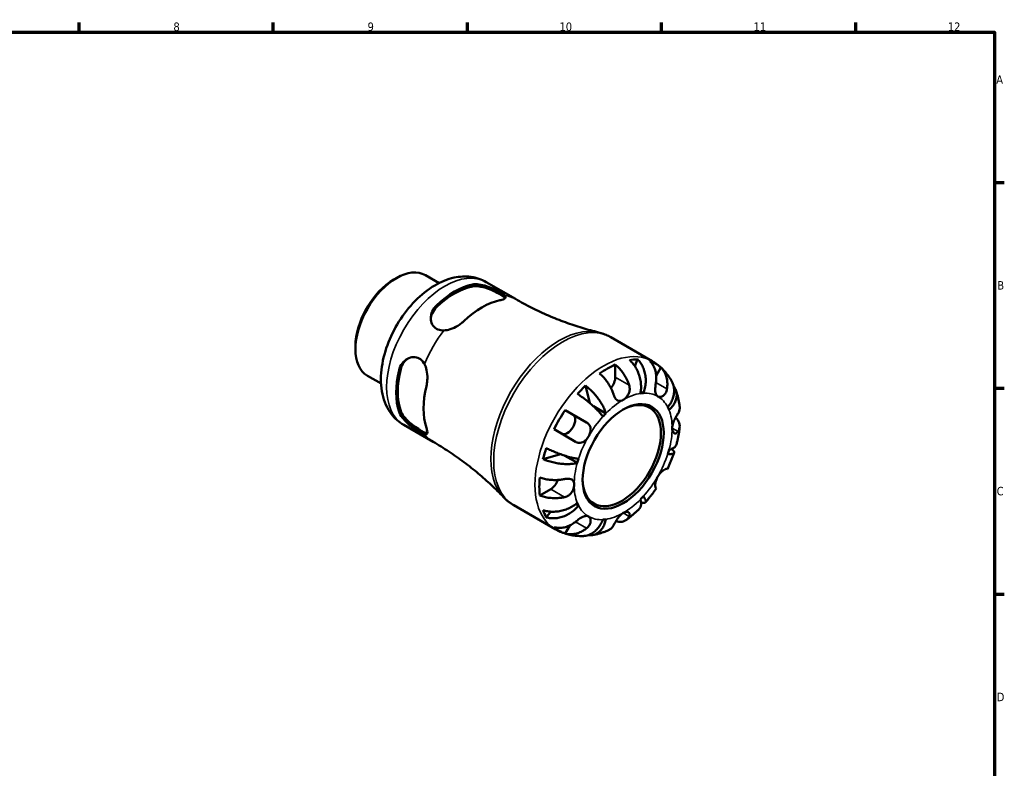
# Model space of a CAD drawing. Header units: millimetres. Extents: x 0 to 905, y 0 to 594.
# Tile 4 of 4: x 469 to 825, y 308 to 578. Entities that reach past the tile are written whole.
import ezdxf

# ---------------------------------------------------------------- set-up
doc = ezdxf.new("R2010")
doc.units = ezdxf.units.MM
for name, color, linetype, lineweight in [('Border (ANSI)', 7, 'Continuous', 70), ('Visible (ANSI)', 7, 'Continuous', 50), ('Visible Narrow (ANSI)', 7, 'Continuous', 35)]:
    doc.layers.add(name, color=color, linetype=linetype, lineweight=lineweight)
doc.styles.add('Note Text (ANSI)', font='tahoma.ttf')

# ---------------------------------------------------------------- blocks, each defined once
blk = doc.blocks.new('Borders Default Border')
at = {"layer": 'Border (ANSI)'}
for p, q in [((490.58, 574), (490.58, 577.45)), ((560.67, 574), (560.67, 577.45)), ((630.75, 574), (630.75, 577.45)), ((700.83, 574), (700.83, 577.45)), ((770.92, 574), (770.92, 577.45)), ((821, 519.75), (824.45, 519.75)), ((821, 445.5), (824.45, 445.5)), ((821, 371.25), (824.45, 371.25))]:
    blk.add_line(p, q, dxfattribs=at)
at = {"layer": 'Border (ANSI)', "flags": 128}
blk.add_lwpolyline([(20, 20), (20, 574), (821, 574), (821, 20), (20, 20)], dxfattribs=at)
at = {"layer": 'Border (ANSI)', "attachment_point": 7, "style": 'Note Text (ANSI)'}
for s, insert, char_height in [('8', (524.63, 574.33), 3.05), ('9', (594.7, 574.34), 3.05), ('10', (663.96, 574.34), 3.048), ('11', (734.04, 574.4), 3.048), ('12', (804.13, 574.4), 3.048), ('A', (821.63, 555.35), 3.05), ('B', (821.99, 481.1), 3.05), ('C', (821.8, 406.8), 3.05), ('D', (821.81, 332.6), 3.05)]:
    blk.add_mtext(s, dxfattribs=dict(at, insert=insert, char_height=char_height))

msp = doc.modelspace()

# ---------------------------------------------------------------- linework, layer by layer
at = {"layer": 'Visible (ANSI)'}
for p, q in [((604.233, 484.755), (605.122, 485.268)), ((615.599, 486.306), (620.532, 483.458)), ((637.492, 483.822), (648.099, 477.698)), ((682.477, 463.912), (697.393, 455.3)), ((590.304, 460.63), (590.304, 459.604)), ((692.122, 455.938), (691.158, 453.489)), ((684.136, 454.03), (684.136, 449.484)), ((700.591, 452.954), (698.896, 450.018)), ((594.644, 450.011), (599.577, 447.163)), ((673.327, 446.442), (674.955, 440.11)), ((694.248, 443.711), (693.311, 444.252)), ((666.024, 437.616), (673.786, 433.134)), ((680.725, 436.404), (676.212, 439.01)), ((607.742, 432.293), (618.349, 426.17)), ((669.786, 426.206), (662.024, 430.688)), ((664.329, 421.705), (658.032, 419.95)), ((670.424, 418.561), (665.91, 421.167)), ((702.786, 416.391), (702.923, 416.312)), ((660.801, 409.068), (656.865, 406.795)), ((698.923, 409.384), (698.786, 409.463)), ((647.477, 403.29), (662.393, 394.679)), ((670.857, 403.196), (669.92, 403.738)), ((660.844, 400.984), (659.206, 398.924)), ((667.719, 396.018), (666.024, 393.082))]:
    msp.add_line(p, q, dxfattribs=at)
for centre, major_axis, start_param, end_param in [((605.122, 468.159), (-10.477, -18.148), 3.1415927, 6.2831853), ((604.233, 468.672), (-9.849, -17.059), 3.9269908, 5.4977871), ((626.082, 456.057), (14.875, 25.764), 0.4710005, 1.0997958), ((626.082, 456.057), (14.475, 25.071), 0.4620012, 1.1087952), ((635.982, 450.342), (-14.895, -25.799), 3.6130355, 4.2409461), ((681.307, 424.173), (17.399, 30.136), 0.3303188, 0.4550794), ((681.307, 424.173), (17.399, 30.136), 6.1679814, 6.3983892), ((626.082, 456.057), (14.875, 25.764), 2.0417968, 2.6705921), ((626.082, 456.057), (14.475, 25.071), 2.0327975, 2.6795915), ((681.307, 424.173), (17.399, 30.136), 0.6701942, 0.9006021), ((681.307, 447.851), (-2, -3.464), 1.2290051, 2.3561945), ((635.982, 450.342), (-14.895, -25.799), 5.1838318, 5.8117425), ((681.307, 424.173), (17.399, 30.136), 1.1157169, 1.2404776), ((686.469, 421.193), (10, 17.321), 2.3735448, 7.0512331), ((686.964, 420.907), (12.5, 21.651), 0.3606936, 0.4247045), ((681.307, 424.173), (17.399, 30.136), 1.4555924, 1.6860003), ((686.964, 420.907), (12.5, 21.651), 5.8584808, 5.9224917), ((666.807, 432.544), (2, 3.464), 3.1415927, 6.2831853), ((686.964, 420.907), (-12.5, -21.651), 4.2876844, 4.3516954), ((681.307, 424.173), (17.399, 30.136), 1.9011151, 2.0258757), ((686.964, 420.907), (12.5, 21.651), 5.0730826, 5.1370935), ((686.964, 420.907), (-12.5, -21.651), 5.0730826, 5.1370935), ((681.307, 424.173), (17.399, 30.136), 2.2409906, 2.4713984), ((660.801, 412.334), (-2, -3.464), 0.7853982, 1.9125876), ((686.964, 420.907), (12.5, 21.651), 4.2876844, 4.3516954), ((686.964, 420.907), (-12.5, -21.651), 5.8584808, 5.9224917), ((681.307, 424.173), (-17.399, -30.136), 5.8281059, 5.9528666), ((686.964, 420.907), (-12.5, -21.651), 0.3606936, 0.4247045), ((681.307, 424.173), (-17.399, -30.136), 6.1679814, 6.3983892)]:
    msp.add_ellipse(centre, major_axis=major_axis, ratio=0.5773503, start_param=start_param, end_param=end_param, dxfattribs=at)
msp.add_ellipse((686.964, 420.907), major_axis=(10.35, 17.927), ratio=0.5773503, dxfattribs=at)
for points, knots in [([(637.492, 483.822), (635.82, 484.787), (633.958, 485.406), (630.018, 485.958), (627.946, 485.832), (623.504, 484.876), (621.167, 483.897), (616.425, 481.118), (614.055, 479.213), (609.707, 474.785), (607.732, 472.257), (604.352, 466.858), (602.942, 463.991), (600.788, 458.112), (600.048, 455.101), (599.388, 449.125), (599.471, 446.155), (600.688, 440.734), (601.743, 438.24), (604.577, 434.586), (606.055, 433.267), (607.742, 432.293)], [5.4977871, 5.4977871, 5.4977871, 5.4977871, 5.727118, 5.727118, 5.979299, 5.979299, 6.2906301, 6.2906301, 6.647835, 6.647835, 7.0068734, 7.0068734, 7.3616554, 7.3616554, 7.718654, 7.718654, 8.0795757, 8.0795757, 8.4079961, 8.4079961, 8.6393798, 8.6393798, 8.6393798, 8.6393798]), ([(632.588, 482.913), (633.235, 483.044), (634.048, 483.06), (635.812, 482.842), (636.765, 482.611), (638.495, 482.059), (639.394, 481.708), (641.076, 480.952), (641.86, 480.548), (643.114, 479.825), (643.645, 479.469), (644.059, 479.103), (644.116, 479.05), (644.167, 478.997)], [1.068423, 1.068423, 1.068423, 1.068423, 1.3573744, 1.3573744, 1.6463258, 1.6463258, 1.9122495, 1.9122495, 2.1781732, 2.1781732, 2.4440968, 2.4440968, 2.4912161, 2.4912161, 2.4912161, 2.4912161]), ([(632.588, 482.225), (633.237, 482.349), (634.051, 482.355), (635.819, 482.115), (636.772, 481.873), (638.5, 481.3), (639.396, 480.941), (641.076, 480.173), (641.86, 479.765), (643.114, 479.041), (643.645, 478.689), (644.166, 478.239), (644.294, 478.103), (644.383, 477.978)], [1.0692341, 1.0692341, 1.0692341, 1.0692341, 1.3598534, 1.3598534, 1.6504727, 1.6504727, 1.9166187, 1.9166187, 2.1827648, 2.1827648, 2.4489108, 2.4489108, 2.5776146, 2.5776146, 2.5776146, 2.5776146]), ([(644.167, 478.997), (644.413, 478.747), (644.534, 478.532), (644.542, 478.083), (644.338, 477.866), (643.738, 477.576), (643.488, 477.485), (642.979, 477.341), (642.744, 477.284), (642.487, 477.232)], [-0.83336119, -0.83336119, -0.83336119, -0.83336119, -0.5948797, -0.5948797, -0.275675, -0.275675, -0.11472987, -0.11472987, 0, 0, 0, 0]), ([(648.099, 477.698), (650.039, 476.578), (652.012, 475.514), (655.999, 473.513), (658.013, 472.575), (662.055, 470.831), (664.084, 470.025), (668.13, 468.549), (670.147, 467.879), (674.145, 466.673), (676.126, 466.137), (678.077, 465.666)], [5.49778714, 5.49778714, 5.49778714, 5.49778714, 5.53147182, 5.53147182, 5.56515649, 5.56515649, 5.59884116, 5.59884116, 5.63252583, 5.63252583, 5.6662105, 5.6662105, 5.6662105, 5.6662105]), ([(622.281, 466.361), (622.129, 466.355), (621.978, 466.355), (620.988, 466.387), (620.204, 466.597), (619.577, 466.959), (618.95, 467.321), (618.419, 467.87), (617.716, 469.193), (617.543, 469.962), (617.511, 471.495), (617.676, 472.371), (618.385, 474.016), (618.929, 474.784), (619.577, 475.401)], [-0.3130429, -0.3130429, -0.3130429, -0.3130429, -0.2659237, -0.2659237, 0, 0, 0, 0.2659237, 0.2659237, 0.5318473, 0.5318473, 0.8207988, 0.8207988, 1.1097502, 1.1097502, 1.1097502, 1.1097502]), ([(617.54, 470.443), (617.585, 471.109), (617.746, 471.809), (618.382, 473.308), (618.927, 474.087), (619.577, 474.713)], [0.59111963, 0.59111963, 0.59111963, 0.59111963, 0.82291138, 0.82291138, 1.11353066, 1.11353066, 1.11353066, 1.11353066]), ([(629.476, 469.721), (629.347, 469.597), (629.213, 469.476), (628.924, 469.226), (628.769, 469.098), (628.194, 468.646), (627.75, 468.339), (626.41, 467.522), (625.465, 467.075), (623.763, 466.536), (623.01, 466.388), (622.281, 466.361)], [-0.83041359, -0.83041359, -0.83041359, -0.83041359, -0.77287233, -0.77287233, -0.71019857, -0.71019857, -0.54738452, -0.54738452, -0.23937612, -0.23937612, 0, 0, 0, 0]), ([(682.477, 463.912), (682.202, 464.071), (681.923, 464.222), (681.355, 464.506), (681.067, 464.641), (680.485, 464.892), (680.19, 465.009), (679.595, 465.226), (679.294, 465.326), (678.689, 465.509), (678.384, 465.591), (678.077, 465.666)], [5.49778714, 5.49778714, 5.49778714, 5.49778714, 5.53147182, 5.53147182, 5.56515649, 5.56515649, 5.59884116, 5.59884116, 5.63252583, 5.63252583, 5.6662105, 5.6662105, 5.6662105, 5.6662105]), ([(606.077, 452.019), (606.288, 452.888), (606.68, 453.744), (607.751, 455.18), (608.427, 455.761), (609.771, 456.5), (610.523, 456.735), (612.02, 456.787), (612.761, 456.602), (614.015, 455.878), (614.589, 455.304), (615.112, 454.463), (615.187, 454.332), (615.258, 454.197)], [1.068423, 1.068423, 1.068423, 1.068423, 1.3573744, 1.3573744, 1.6463258, 1.6463258, 1.9122495, 1.9122495, 2.1781732, 2.1781732, 2.4440968, 2.4440968, 2.4912161, 2.4912161, 2.4912161, 2.4912161]), ([(606.673, 452.363), (606.89, 453.238), (607.292, 454.1), (608.273, 455.401), (608.798, 455.89), (609.353, 456.262)], [1.06923413, 1.06923413, 1.06923413, 1.06923413, 1.35985341, 1.35985341, 1.59164516, 1.59164516, 1.59164516, 1.59164516]), ([(693.203, 443.608), (693.313, 444.162), (693.39, 444.793), (693.439, 446.087), (693.411, 446.75), (693.279, 447.966), (693.163, 448.632), (692.833, 449.94), (692.618, 450.583), (692.155, 451.72), (691.865, 452.32), (691.207, 453.445), (690.839, 453.97), (690.126, 454.846), (689.718, 455.278), (689.288, 455.657)], [4.4593823, 4.4593823, 4.4593823, 4.4593823, 4.6457401, 4.6457401, 4.832098, 4.832098, 5.0177489, 5.0177489, 5.2033998, 5.2033998, 5.388581, 5.388581, 5.5737621, 5.5737621, 5.753847, 5.753847, 5.753847, 5.753847]), ([(692.122, 455.938), (692.529, 455.556), (692.901, 455.121), (693.528, 454.237), (693.839, 453.706), (694.361, 452.567), (694.573, 451.96), (694.876, 450.806), (694.996, 450.154), (695.122, 448.826), (695.129, 448.15), (695.053, 446.913), (694.962, 446.238), (694.672, 444.92), (694.471, 444.277), (694.248, 443.711)], [0.1897184, 0.1897184, 0.1897184, 0.1897184, 0.3698032, 0.3698032, 0.5549844, 0.5549844, 0.7401655, 0.7401655, 0.9258164, 0.9258164, 1.1114673, 1.1114673, 1.2978252, 1.2978252, 1.484183, 1.484183, 1.484183, 1.484183]), ([(698.786, 447.568), (698.86, 448.032), (698.907, 448.518), (698.936, 449.64), (698.891, 450.271), (698.711, 451.388), (698.562, 451.977), (698.146, 453.083), (697.881, 453.601), (697.32, 454.463), (696.977, 454.889), (696.591, 455.264)], [4.90264375, 4.90264375, 4.90264375, 4.90264375, 5.04224508, 5.04224508, 5.22854914, 5.22854914, 5.41380406, 5.41380406, 5.59905898, 5.59905898, 5.77859995, 5.77859995, 5.77859995, 5.77859995]), ([(704.517, 447.979), (704.191, 448.562), (703.836, 449.134), (703.063, 450.247), (702.645, 450.788), (701.749, 451.83), (701.269, 452.33), (700.253, 453.279), (699.716, 453.727), (698.59, 454.562), (698.002, 454.949), (697.393, 455.3)], [5.16584214, 5.16584214, 5.16584214, 5.16584214, 5.23223114, 5.23223114, 5.29862014, 5.29862014, 5.36500914, 5.36500914, 5.43139814, 5.43139814, 5.49778714, 5.49778714, 5.49778714, 5.49778714]), ([(615.258, 454.197), (615.597, 453.557), (615.844, 452.837), (616.237, 451.068), (616.323, 449.991), (616.275, 448.397), (616.228, 447.868), (616.099, 446.989), (616.03, 446.631), (615.946, 446.286)], [-0.83336138, -0.83336138, -0.83336138, -0.83336138, -0.59492166, -0.59492166, -0.27570298, -0.27570298, -0.1147421, -0.1147421, 0, 0, 0, 0]), ([(684.136, 454.03), (684.588, 453.662), (685.029, 453.246), (685.823, 452.406), (686.247, 451.904), (687.037, 450.835), (687.404, 450.268), (688.022, 449.195), (688.33, 448.589), (688.793, 447.516), (688.969, 447.052), (689.114, 446.61)], [0.18972425, 0.18972425, 0.18972425, 0.18972425, 0.36926522, 0.36926522, 0.55452014, 0.55452014, 0.73977506, 0.73977506, 0.92607912, 0.92607912, 1.06568045, 1.06568045, 1.06568045, 1.06568045]), ([(700.591, 452.954), (700.977, 452.58), (701.32, 452.154), (701.881, 451.291), (702.146, 450.774), (702.562, 449.667), (702.711, 449.079), (702.891, 447.962), (702.936, 447.331), (702.907, 446.208), (702.86, 445.722), (702.786, 445.259)], [0.18972425, 0.18972425, 0.18972425, 0.18972425, 0.36926522, 0.36926522, 0.55452014, 0.55452014, 0.73977506, 0.73977506, 0.92607912, 0.92607912, 1.06568045, 1.06568045, 1.06568045, 1.06568045]), ([(683.457, 443.344), (683.312, 443.786), (683.137, 444.25), (682.673, 445.323), (682.365, 445.929), (681.747, 447.002), (681.381, 447.569), (680.59, 448.638), (680.166, 449.14), (679.372, 449.98), (678.931, 450.396), (678.479, 450.764)], [4.90264375, 4.90264375, 4.90264375, 4.90264375, 5.04224508, 5.04224508, 5.22854914, 5.22854914, 5.41380406, 5.41380406, 5.59905898, 5.59905898, 5.77859995, 5.77859995, 5.77859995, 5.77859995]), ([(703.071, 438.617), (703.45, 439.093), (703.82, 439.638), (704.443, 440.764), (704.697, 441.345), (705.06, 442.416), (705.204, 443.005), (705.359, 444.171), (705.37, 444.748), (705.285, 445.775), (705.183, 446.319), (704.883, 447.241), (704.711, 447.63), (704.517, 447.979)], [4.4593823, 4.4593823, 4.4593823, 4.4593823, 4.6457401, 4.6457401, 4.832098, 4.832098, 5.0177489, 5.0177489, 5.2033998, 5.2033998, 5.388581, 5.388581, 5.5347596, 5.5347596, 5.5347596, 5.5347596]), ([(673.327, 446.442), (673.803, 446.09), (674.281, 445.698), (675.159, 444.918), (675.638, 444.456), (676.562, 443.484), (677.006, 442.973), (677.778, 442.015), (678.178, 441.479), (678.906, 440.4), (679.234, 439.858), (679.772, 438.876), (680.031, 438.345), (680.452, 437.323), (680.615, 436.831), (680.725, 436.404)], [0.1897184, 0.1897184, 0.1897184, 0.1897184, 0.3698032, 0.3698032, 0.5549844, 0.5549844, 0.7401655, 0.7401655, 0.9258164, 0.9258164, 1.1114673, 1.1114673, 1.2978252, 1.2978252, 1.484183, 1.484183, 1.484183, 1.484183]), ([(689.114, 446.61), (689.18, 446.41), (689.231, 446.204), (689.299, 445.799), (689.318, 445.601), (689.328, 445.153), (689.311, 444.904), (689.202, 444.219), (689.063, 443.794), (688.65, 442.951), (688.367, 442.548), (687.71, 441.834), (687.338, 441.535), (686.964, 441.319)], [-0.64798358, -0.64798358, -0.64798358, -0.64798358, -0.58129223, -0.58129223, -0.51957432, -0.51957432, -0.44316993, -0.44316993, -0.3085364, -0.3085364, -0.15881239, -0.15881239, 0, 0, 0, 0]), ([(699.464, 442.558), (699.316, 442.643), (699.185, 442.757), (698.952, 443.047), (698.854, 443.226), (698.671, 443.715), (698.606, 444.046), (698.544, 444.768), (698.543, 445.148), (698.576, 445.827), (698.599, 446.111), (698.658, 446.674), (698.693, 446.95), (698.75, 447.338), (698.767, 447.454), (698.786, 447.568)], [0, 0, 0, 0, 0.08884908, 0.08884908, 0.18379648, 0.18379648, 0.31419699, 0.31419699, 0.43784665, 0.43784665, 0.52411276, 0.52411276, 0.60765264, 0.60765264, 0.6434969, 0.6434969, 0.6434969, 0.6434969]), ([(702.786, 445.259), (702.765, 445.127), (702.739, 444.997), (702.645, 444.613), (702.562, 444.366), (702.351, 443.891), (702.221, 443.665), (701.865, 443.178), (701.624, 442.944), (701.046, 442.547), (700.708, 442.42), (700.044, 442.344), (699.729, 442.405), (699.464, 442.558)], [-0.64434498, -0.64434498, -0.64434498, -0.64434498, -0.60308586, -0.60308586, -0.52007987, -0.52007987, -0.43273909, -0.43273909, -0.31000661, -0.31000661, -0.15868997, -0.15868997, 0, 0, 0, 0]), ([(705.196, 446.158), (705.303, 446.022), (705.401, 445.884), (705.73, 445.373), (705.938, 444.94), (706.217, 444.034), (706.287, 443.562), (706.305, 442.68), (706.255, 442.19), (706.016, 441.211), (705.826, 440.722), (705.377, 439.842), (705.074, 439.369), (704.351, 438.465), (703.93, 438.033), (703.504, 437.66)], [0.3024477, 0.3024477, 0.3024477, 0.3024477, 0.3698032, 0.3698032, 0.5549844, 0.5549844, 0.7401655, 0.7401655, 0.9258164, 0.9258164, 1.1114673, 1.1114673, 1.2978252, 1.2978252, 1.484183, 1.484183, 1.484183, 1.484183]), ([(707.372, 438.763), (707.326, 439.166), (707.271, 439.569), (707.145, 440.372), (707.073, 440.772), (706.91, 441.571), (706.82, 441.969), (706.62, 442.761), (706.51, 443.156), (706.27, 443.942), (706.14, 444.333), (705.999, 444.721)], [4.83560258, 4.83560258, 4.83560258, 4.83560258, 4.87761991, 4.87761991, 4.91963724, 4.91963724, 4.96165458, 4.96165458, 5.00367191, 5.00367191, 5.04568924, 5.04568924, 5.04568924, 5.04568924]), ([(679.68, 435.3), (679.457, 435.609), (679.171, 435.97), (678.507, 436.737), (678.131, 437.143), (677.385, 437.905), (676.946, 438.332), (676.014, 439.195), (675.52, 439.631), (674.589, 440.422), (674.066, 440.849), (673.006, 441.677), (672.469, 442.078), (671.506, 442.769), (670.993, 443.123), (670.492, 443.45)], [4.4593823, 4.4593823, 4.4593823, 4.4593823, 4.6457401, 4.6457401, 4.832098, 4.832098, 5.0177489, 5.0177489, 5.2033998, 5.2033998, 5.388581, 5.388581, 5.5737621, 5.5737621, 5.753847, 5.753847, 5.753847, 5.753847]), ([(686.964, 441.319), (686.698, 441.166), (686.434, 441.056), (685.887, 440.926), (685.609, 440.919), (685.092, 441.04), (684.855, 441.161), (684.444, 441.503), (684.268, 441.706), (684.005, 442.1), (683.91, 442.266), (683.741, 442.605), (683.667, 442.775), (683.548, 443.08), (683.501, 443.211), (683.457, 443.344)], [0, 0, 0, 0, 0.11274969, 0.11274969, 0.24046199, 0.24046199, 0.3630761, 0.3630761, 0.46982648, 0.46982648, 0.53680834, 0.53680834, 0.59738122, 0.59738122, 0.64072731, 0.64072731, 0.64072731, 0.64072731]), ([(616.249, 429.248), (616.096, 429.262), (615.914, 429.305), (615.264, 429.531), (614.694, 429.815), (614.066, 430.177), (613.439, 430.539), (612.695, 431.014), (611.189, 432.085), (610.43, 432.682), (609.07, 433.892), (608.383, 434.596), (607.292, 436.007), (606.89, 436.715), (606.673, 437.339)], [-0.3948499, -0.3948499, -0.3948499, -0.3948499, -0.2661461, -0.2661461, 0, 0, 0, 0.2661461, 0.2661461, 0.5322921, 0.5322921, 0.8229114, 0.8229114, 1.1135307, 1.1135307, 1.1135307, 1.1135307]), ([(706.792, 436.404), (706.956, 436.667), (707.096, 436.949), (707.329, 437.62), (707.392, 438.011), (707.394, 438.497), (707.387, 438.629), (707.371, 438.763)], [4.90264375, 4.90264375, 4.90264375, 4.90264375, 5.04224508, 5.04224508, 5.22854914, 5.22854914, 5.29475037, 5.29475037, 5.29475037, 5.29475037]), ([(615.258, 428.925), (615.187, 428.943), (615.112, 428.966), (614.589, 429.141), (614.015, 429.423), (613.388, 429.785), (612.761, 430.147), (612.02, 430.624), (610.523, 431.703), (609.771, 432.307), (608.427, 433.528), (607.751, 434.238), (606.68, 435.658), (606.288, 436.369), (606.077, 436.995)], [-0.3130429, -0.3130429, -0.3130429, -0.3130429, -0.2659237, -0.2659237, 0, 0, 0, 0.2659237, 0.2659237, 0.5318473, 0.5318473, 0.8207988, 0.8207988, 1.1097502, 1.1097502, 1.1097502, 1.1097502]), ([(704.642, 431.113), (704.642, 431.389), (704.672, 431.681), (704.795, 432.314), (704.893, 432.654), (705.187, 433.474), (705.404, 433.948), (705.79, 434.702), (705.948, 434.989), (706.218, 435.461), (706.331, 435.651), (706.548, 436.011), (706.651, 436.178), (706.761, 436.355), (706.776, 436.379), (706.792, 436.404)], [-2.77804136, -2.77804136, -2.77804136, -2.77804136, -2.67672151, -2.67672151, -2.56558131, -2.56558131, -2.40960112, -2.40960112, -2.30519389, -2.30519389, -2.22617552, -2.22617552, -2.14450488, -2.14450488, -2.1308178, -2.1308178, -2.1308178, -2.1308178]), ([(705.895, 434.888), (706.191, 434.613), (706.442, 434.325), (706.875, 433.72), (707.076, 433.347), (707.336, 432.584), (707.395, 432.194), (707.392, 431.479), (707.329, 431.088), (707.096, 430.417), (706.956, 430.135), (706.792, 429.872)], [0.21438505, 0.21438505, 0.21438505, 0.21438505, 0.36926522, 0.36926522, 0.55452014, 0.55452014, 0.73977506, 0.73977506, 0.92607912, 0.92607912, 1.06568045, 1.06568045, 1.06568045, 1.06568045]), ([(615.946, 431.262), (615.988, 431.137), (616.027, 431.016), (616.099, 430.773), (616.132, 430.651), (616.235, 430.235), (616.28, 429.972), (616.318, 429.33), (616.232, 429.057), (615.847, 428.84), (615.6, 428.837), (615.258, 428.925)], [-0.83046113, -0.83046113, -0.83046113, -0.83046113, -0.7729146, -0.7729146, -0.71023522, -0.71023522, -0.54740803, -0.54740803, -0.23939157, -0.23939157, -0.00004772, -0.00004772, -0.00004772, -0.00004772]), ([(673.786, 433.134), (673.889, 433.075), (673.988, 433.011), (674.275, 432.804), (674.447, 432.649), (674.753, 432.295), (674.883, 432.096), (675.127, 431.578), (675.21, 431.249), (675.264, 430.465), (675.205, 430.011), (674.939, 429.065), (674.729, 428.582), (674.464, 428.124)], [-0.64434498, -0.64434498, -0.64434498, -0.64434498, -0.60308586, -0.60308586, -0.52007987, -0.52007987, -0.43273909, -0.43273909, -0.31000661, -0.31000661, -0.15868997, -0.15868997, 0, 0, 0, 0]), ([(706.792, 429.872), (706.737, 429.784), (706.678, 429.703), (706.52, 429.516), (706.415, 429.421), (706.185, 429.274), (706.06, 429.226), (705.744, 429.183), (705.555, 429.226), (705.17, 429.465), (704.986, 429.689), (704.717, 430.296), (704.642, 430.682), (704.642, 431.113)], [-0.64008532, -0.64008532, -0.64008532, -0.64008532, -0.59222185, -0.59222185, -0.51595037, -0.51595037, -0.43235608, -0.43235608, -0.30863031, -0.30863031, -0.15844955, -0.15844955, 0, 0, 0, 0]), ([(706.241, 425.304), (706.348, 425.716), (706.449, 426.128), (706.639, 426.953), (706.727, 427.366), (706.892, 428.193), (706.968, 428.607), (707.107, 429.434), (707.17, 429.848), (707.283, 430.676), (707.333, 431.09), (707.376, 431.504)], [4.3730551, 4.3730551, 4.3730551, 4.3730551, 4.41559032, 4.41559032, 4.45812554, 4.45812554, 4.50066075, 4.50066075, 4.54319597, 4.54319597, 4.58573118, 4.58573118, 4.58573118, 4.58573118]), ([(674.464, 428.124), (674.316, 427.867), (674.152, 427.621), (673.785, 427.143), (673.581, 426.916), (673.065, 426.436), (672.746, 426.211), (672.09, 425.901), (671.76, 425.813), (671.189, 425.776), (670.954, 425.793), (670.496, 425.888), (670.275, 425.963), (669.967, 426.107), (669.875, 426.154), (669.786, 426.206)], [0, 0, 0, 0, 0.08884908, 0.08884908, 0.18379648, 0.18379648, 0.31419699, 0.31419699, 0.43784665, 0.43784665, 0.52411276, 0.52411276, 0.60765264, 0.60765264, 0.6434969, 0.6434969, 0.6434969, 0.6434969]), ([(643.759, 406.224), (642.375, 407.678), (640.92, 409.125), (637.876, 411.985), (636.287, 413.397), (632.987, 416.163), (631.275, 417.517), (627.743, 420.146), (625.924, 421.42), (622.197, 423.872), (620.289, 425.049), (618.349, 426.17)], [2.18777113, 2.18777113, 2.18777113, 2.18777113, 2.2214558, 2.2214558, 2.25514048, 2.25514048, 2.28882515, 2.28882515, 2.32250982, 2.32250982, 2.35619449, 2.35619449, 2.35619449, 2.35619449]), ([(659.206, 423.901), (659.739, 423.631), (660.302, 423.363), (661.382, 422.874), (661.997, 422.61), (663.244, 422.106), (663.876, 421.867), (665.027, 421.456), (665.651, 421.246), (666.865, 420.87), (667.454, 420.704), (668.487, 420.439), (669.026, 420.315), (670.022, 420.125), (670.479, 420.057), (670.857, 420.018)], [0.1897184, 0.1897184, 0.1897184, 0.1897184, 0.3698032, 0.3698032, 0.5549844, 0.5549844, 0.7401655, 0.7401655, 0.9258164, 0.9258164, 1.1114673, 1.1114673, 1.2978252, 1.2978252, 1.484183, 1.484183, 1.484183, 1.484183]), ([(704.505, 423.608), (704.704, 423.431), (704.881, 423.253), (705.183, 422.884), (705.285, 422.699), (705.37, 422.397), (705.359, 422.253), (705.204, 422.017), (705.06, 421.927), (704.697, 421.805), (704.443, 421.763), (703.82, 421.739), (703.45, 421.757), (703.071, 421.795)], [0.4059873, 0.4059873, 0.4059873, 0.4059873, 0.5549844, 0.5549844, 0.7401655, 0.7401655, 0.9258164, 0.9258164, 1.1114673, 1.1114673, 1.2978252, 1.2978252, 1.484183, 1.484183, 1.484183, 1.484183]), ([(703.504, 423.252), (703.93, 423.371), (704.351, 423.525), (705.074, 423.886), (705.377, 424.093), (705.826, 424.505), (706.016, 424.748), (706.18, 425.105), (706.215, 425.204), (706.241, 425.304)], [4.45938231, 4.45938231, 4.45938231, 4.45938231, 4.64574015, 4.64574015, 4.83209799, 4.83209799, 5.0177489, 5.0177489, 5.08700387, 5.08700387, 5.08700387, 5.08700387]), ([(670.424, 418.561), (669.999, 418.443), (669.491, 418.338), (668.395, 418.192), (667.807, 418.151), (666.687, 418.126), (666.053, 418.139), (664.755, 418.231), (664.091, 418.308), (662.875, 418.498), (662.21, 418.627), (660.907, 418.941), (660.268, 419.125), (659.153, 419.495), (658.575, 419.713), (658.032, 419.95)], [4.4593823, 4.4593823, 4.4593823, 4.4593823, 4.6457401, 4.6457401, 4.832098, 4.832098, 5.0177489, 5.0177489, 5.2033998, 5.2033998, 5.388581, 5.388581, 5.5737621, 5.5737621, 5.753847, 5.753847, 5.753847, 5.753847]), ([(702.923, 416.312), (703.109, 416.699), (703.29, 417.087), (703.642, 417.868), (703.813, 418.26), (704.144, 419.047), (704.305, 419.443), (704.616, 420.236), (704.766, 420.634), (705.056, 421.432), (705.196, 421.833), (705.33, 422.234)], [4.05720235, 4.05720235, 4.05720235, 4.05720235, 4.09912107, 4.09912107, 4.1410398, 4.1410398, 4.18295852, 4.18295852, 4.22487724, 4.22487724, 4.26679597, 4.26679597, 4.26679597, 4.26679597]), ([(699.464, 413.69), (699.612, 413.947), (699.776, 414.193), (700.141, 414.672), (700.342, 414.901), (700.832, 415.395), (701.122, 415.638), (701.656, 416.018), (701.896, 416.158), (702.247, 416.323), (702.372, 416.368), (702.578, 416.419), (702.659, 416.425), (702.745, 416.409), (702.767, 416.402), (702.786, 416.391)], [0, 0, 0, 0, 0.08884908, 0.08884908, 0.18379648, 0.18379648, 0.31419699, 0.31419699, 0.43784665, 0.43784665, 0.52411276, 0.52411276, 0.60765264, 0.60765264, 0.6434969, 0.6434969, 0.6434969, 0.6434969]), ([(656.865, 413.327), (657.409, 413.12), (657.99, 412.945), (659.114, 412.677), (659.761, 412.562), (661.082, 412.411), (661.757, 412.377), (662.995, 412.379), (663.673, 412.415), (664.835, 412.55), (665.324, 412.63), (665.78, 412.725)], [0.18972425, 0.18972425, 0.18972425, 0.18972425, 0.36926522, 0.36926522, 0.55452014, 0.55452014, 0.73977506, 0.73977506, 0.92607912, 0.92607912, 1.06568045, 1.06568045, 1.06568045, 1.06568045]), ([(665.78, 412.725), (665.932, 412.757), (666.083, 412.784), (666.469, 412.841), (666.7, 412.862), (667.164, 412.875), (667.394, 412.862), (667.924, 412.781), (668.2, 412.688), (668.713, 412.375), (668.922, 412.137), (669.214, 411.516), (669.287, 411.132), (669.287, 410.701)], [-0.64008532, -0.64008532, -0.64008532, -0.64008532, -0.59222185, -0.59222185, -0.51595037, -0.51595037, -0.43235608, -0.43235608, -0.30863031, -0.30863031, -0.15844955, -0.15844955, 0, 0, 0, 0]), ([(698.786, 409.463), (698.765, 409.475), (698.744, 409.494), (698.687, 409.568), (698.652, 409.644), (698.594, 409.855), (698.572, 409.991), (698.542, 410.386), (698.545, 410.665), (698.618, 411.375), (698.703, 411.815), (698.992, 412.748), (699.2, 413.232), (699.464, 413.69)], [-0.64434498, -0.64434498, -0.64434498, -0.64434498, -0.60308586, -0.60308586, -0.52007987, -0.52007987, -0.43273909, -0.43273909, -0.31000661, -0.31000661, -0.15868997, -0.15868997, 0, 0, 0, 0]), ([(669.287, 410.701), (669.287, 410.425), (669.257, 410.133), (669.129, 409.502), (669.026, 409.165), (668.687, 408.371), (668.417, 407.928), (667.847, 407.28), (667.591, 407.05), (667.099, 406.706), (666.876, 406.579), (666.405, 406.367), (666.158, 406.283), (665.864, 406.212), (665.822, 406.202), (665.78, 406.194)], [-2.77804136, -2.77804136, -2.77804136, -2.77804136, -2.67672151, -2.67672151, -2.56558131, -2.56558131, -2.40960112, -2.40960112, -2.30519389, -2.30519389, -2.22617552, -2.22617552, -2.14450488, -2.14450488, -2.1308178, -2.1308178, -2.1308178, -2.1308178]), ([(694.997, 404.338), (695.278, 404.655), (695.555, 404.976), (696.102, 405.626), (696.371, 405.955), (696.903, 406.621), (697.165, 406.958), (697.681, 407.639), (697.935, 407.983), (698.435, 408.678), (698.681, 409.03), (698.923, 409.384)], [3.58718567, 3.58718567, 3.58718567, 3.58718567, 3.62910439, 3.62910439, 3.67102311, 3.67102311, 3.71294184, 3.71294184, 3.75486056, 3.75486056, 3.79677928, 3.79677928, 3.79677928, 3.79677928]), ([(643.759, 406.224), (643.976, 405.995), (644.2, 405.773), (644.661, 405.34), (644.898, 405.13), (645.383, 404.723), (645.632, 404.526), (646.141, 404.147), (646.401, 403.965), (646.932, 403.616), (647.202, 403.449), (647.477, 403.29)], [2.18777113, 2.18777113, 2.18777113, 2.18777113, 2.2214558, 2.2214558, 2.25514048, 2.25514048, 2.28882515, 2.28882515, 2.32250982, 2.32250982, 2.35619449, 2.35619449, 2.35619449, 2.35619449]), ([(665.78, 406.194), (665.324, 406.098), (664.835, 406.018), (663.673, 405.883), (662.995, 405.847), (661.757, 405.845), (661.082, 405.879), (659.761, 406.03), (659.114, 406.145), (657.99, 406.413), (657.409, 406.588), (656.865, 406.795)], [4.90264375, 4.90264375, 4.90264375, 4.90264375, 5.04224508, 5.04224508, 5.22854914, 5.22854914, 5.41380406, 5.41380406, 5.59905898, 5.59905898, 5.77859995, 5.77859995, 5.77859995, 5.77859995]), ([(692.794, 402.014), (692.868, 402.087), (692.936, 402.166), (693.163, 402.487), (693.279, 402.773), (693.411, 403.368), (693.439, 403.733), (693.39, 404.54), (693.313, 404.982), (693.203, 405.41)], [0.85656144, 0.85656144, 0.85656144, 0.85656144, 0.92581641, 0.92581641, 1.11146732, 1.11146732, 1.29782516, 1.29782516, 1.484183, 1.484183, 1.484183, 1.484183]), ([(694.248, 406.513), (694.471, 406.205), (694.672, 405.893), (694.962, 405.341), (695.053, 405.101), (695.129, 404.726), (695.122, 404.556), (694.996, 404.304), (694.876, 404.222), (694.573, 404.144), (694.361, 404.141), (693.89, 404.218), (693.648, 404.282), (693.396, 404.365)], [4.4593823, 4.4593823, 4.4593823, 4.4593823, 4.6457401, 4.6457401, 4.832098, 4.832098, 5.0177489, 5.0177489, 5.2033998, 5.2033998, 5.388581, 5.388581, 5.537578, 5.537578, 5.537578, 5.537578]), ([(658.032, 401.519), (658.575, 401.336), (659.153, 401.199), (660.268, 401.02), (660.907, 400.964), (662.21, 400.956), (662.875, 401.005), (664.091, 401.173), (664.755, 401.308), (666.053, 401.676), (666.687, 401.908), (667.807, 402.402), (668.395, 402.71), (669.491, 403.399), (669.999, 403.781), (670.424, 404.153)], [0.1897184, 0.1897184, 0.1897184, 0.1897184, 0.3698032, 0.3698032, 0.5549844, 0.5549844, 0.7401655, 0.7401655, 0.9258164, 0.9258164, 1.1114673, 1.1114673, 1.2978252, 1.2978252, 1.484183, 1.484183, 1.484183, 1.484183]), ([(670.857, 403.196), (670.479, 402.721), (670.022, 402.226), (669.026, 401.315), (668.487, 400.899), (667.454, 400.215), (666.865, 399.882), (665.651, 399.327), (665.027, 399.105), (663.876, 398.791), (663.244, 398.671), (661.997, 398.554), (661.382, 398.557), (660.302, 398.659), (659.739, 398.763), (659.206, 398.924)], [4.4593823, 4.4593823, 4.4593823, 4.4593823, 4.6457401, 4.6457401, 4.832098, 4.832098, 5.0177489, 5.0177489, 5.2033998, 5.2033998, 5.388581, 5.388581, 5.5737621, 5.5737621, 5.753847, 5.753847, 5.753847, 5.753847]), ([(687.993, 397.931), (688.33, 398.175), (688.663, 398.426), (689.324, 398.937), (689.651, 399.199), (690.298, 399.733), (690.618, 400.006), (691.252, 400.562), (691.565, 400.845), (692.185, 401.422), (692.492, 401.715), (692.795, 402.014)], [3.26825045, 3.26825045, 3.26825045, 3.26825045, 3.31078567, 3.31078567, 3.35332088, 3.35332088, 3.3958561, 3.3958561, 3.43839131, 3.43839131, 3.48092653, 3.48092653, 3.48092653, 3.48092653]), ([(669.786, 397.339), (669.889, 397.423), (669.994, 397.507), (670.316, 397.759), (670.537, 397.926), (670.997, 398.259), (671.234, 398.422), (671.805, 398.785), (672.131, 398.97), (672.836, 399.293), (673.201, 399.406), (673.887, 399.468), (674.2, 399.409), (674.464, 399.256)], [-0.64434498, -0.64434498, -0.64434498, -0.64434498, -0.60308586, -0.60308586, -0.52007987, -0.52007987, -0.43273909, -0.43273909, -0.31000661, -0.31000661, -0.15868997, -0.15868997, 0, 0, 0, 0]), ([(672.295, 392.17), (672.695, 392.177), (673.117, 392.222), (674.066, 392.423), (674.589, 392.607), (675.52, 393.047), (676.014, 393.345), (676.946, 394.062), (677.385, 394.481), (678.131, 395.331), (678.507, 395.841), (679.171, 396.944), (679.457, 397.537), (679.68, 398.102)], [0.4088057, 0.4088057, 0.4088057, 0.4088057, 0.5549844, 0.5549844, 0.7401655, 0.7401655, 0.9258164, 0.9258164, 1.1114673, 1.1114673, 1.2978252, 1.2978252, 1.484183, 1.484183, 1.484183, 1.484183]), ([(674.464, 399.256), (674.612, 399.171), (674.744, 399.057), (674.974, 398.769), (675.069, 398.591), (675.226, 398.116), (675.262, 397.803), (675.202, 397.151), (675.113, 396.823), (674.86, 396.272), (674.728, 396.051), (674.416, 395.633), (674.241, 395.438), (673.962, 395.178), (673.875, 395.102), (673.786, 395.029)], [0, 0, 0, 0, 0.08884908, 0.08884908, 0.18379648, 0.18379648, 0.31419699, 0.31419699, 0.43784665, 0.43784665, 0.52411276, 0.52411276, 0.60765264, 0.60765264, 0.6434969, 0.6434969, 0.6434969, 0.6434969]), ([(680.725, 398.206), (680.615, 397.651), (680.452, 397.071), (680.031, 395.992), (679.772, 395.494), (679.234, 394.664), (678.906, 394.256), (678.178, 393.559), (677.778, 393.27), (677.006, 392.846), (676.562, 392.67), (675.638, 392.459), (675.159, 392.422), (674.552, 392.452), (674.384, 392.468), (674.212, 392.492)], [4.4593823, 4.4593823, 4.4593823, 4.4593823, 4.6457401, 4.6457401, 4.832098, 4.832098, 5.0177489, 5.0177489, 5.2033998, 5.2033998, 5.388581, 5.388581, 5.5737621, 5.5737621, 5.6411176, 5.6411176, 5.6411176, 5.6411176]), ([(683.457, 395.987), (683.506, 396.079), (683.558, 396.176), (683.702, 396.443), (683.799, 396.619), (684.02, 397.013), (684.146, 397.23), (684.482, 397.788), (684.7, 398.132), (685.227, 398.882), (685.538, 399.274), (686.222, 399.979), (686.591, 400.279), (686.964, 400.495)], [-0.64008532, -0.64008532, -0.64008532, -0.64008532, -0.59222185, -0.59222185, -0.51595037, -0.51595037, -0.43235608, -0.43235608, -0.30863031, -0.30863031, -0.15844955, -0.15844955, 0, 0, 0, 0]), ([(689.114, 399.253), (688.969, 398.979), (688.793, 398.717), (688.33, 398.18), (688.022, 397.929), (687.404, 397.57), (687.037, 397.426), (686.247, 397.27), (685.823, 397.257), (685.083, 397.329), (684.708, 397.403), (684.321, 397.522)], [4.90264375, 4.90264375, 4.90264375, 4.90264375, 5.04224508, 5.04224508, 5.22854914, 5.22854914, 5.41380406, 5.41380406, 5.59905898, 5.59905898, 5.75393915, 5.75393915, 5.75393915, 5.75393915]), ([(686.964, 400.495), (687.203, 400.632), (687.441, 400.735), (687.924, 400.871), (688.164, 400.897), (688.682, 400.857), (688.93, 400.75), (689.207, 400.463), (689.278, 400.322), (689.33, 400.04), (689.328, 399.909), (689.277, 399.629), (689.226, 399.481), (689.14, 399.304), (689.128, 399.279), (689.114, 399.253)], [-2.77804136, -2.77804136, -2.77804136, -2.77804136, -2.67672151, -2.67672151, -2.56558131, -2.56558131, -2.40960112, -2.40960112, -2.30519389, -2.30519389, -2.22617552, -2.22617552, -2.14450488, -2.14450488, -2.1308178, -2.1308178, -2.1308178, -2.1308178]), ([(662.024, 395.391), (662.541, 395.244), (663.081, 395.16), (664.109, 395.106), (664.69, 395.135), (665.856, 395.328), (666.44, 395.493), (667.497, 395.896), (668.067, 396.172), (669.024, 396.759), (669.421, 397.043), (669.786, 397.339)], [0.18972425, 0.18972425, 0.18972425, 0.18972425, 0.36926522, 0.36926522, 0.55452014, 0.55452014, 0.73977506, 0.73977506, 0.92607912, 0.92607912, 1.06568045, 1.06568045, 1.06568045, 1.06568045]), ([(662.393, 394.679), (663.002, 394.327), (663.63, 394.011), (664.916, 393.454), (665.574, 393.213), (666.904, 392.807), (667.576, 392.642), (668.927, 392.386), (669.604, 392.295), (670.955, 392.182), (671.628, 392.16), (672.295, 392.17)], [2.35619449, 2.35619449, 2.35619449, 2.35619449, 2.42258349, 2.42258349, 2.48897249, 2.48897249, 2.55536149, 2.55536149, 2.62175049, 2.62175049, 2.68813949, 2.68813949, 2.68813949, 2.68813949]), ([(673.786, 395.029), (673.421, 394.733), (673.024, 394.45), (672.067, 393.863), (671.497, 393.587), (670.44, 393.183), (669.856, 393.019), (668.69, 392.825), (668.109, 392.797), (667.081, 392.851), (666.541, 392.935), (666.024, 393.082)], [4.90264375, 4.90264375, 4.90264375, 4.90264375, 5.04224508, 5.04224508, 5.22854914, 5.22854914, 5.41380406, 5.41380406, 5.59905898, 5.59905898, 5.77859995, 5.77859995, 5.77859995, 5.77859995]), ([(681.704, 394.306), (681.828, 394.359), (681.946, 394.419), (682.365, 394.663), (682.673, 394.914), (683.137, 395.451), (683.312, 395.713), (683.457, 395.987)], [0.67357383, 0.67357383, 0.67357383, 0.67357383, 0.73977506, 0.73977506, 0.92607912, 0.92607912, 1.06568045, 1.06568045, 1.06568045, 1.06568045]), ([(675.858, 392.515), (676.265, 392.588), (676.668, 392.67), (677.469, 392.855), (677.866, 392.958), (678.652, 393.18), (679.042, 393.301), (679.815, 393.56), (680.197, 393.697), (680.956, 393.989), (681.332, 394.143), (681.704, 394.305)], [2.8082924, 2.8082924, 2.8082924, 2.8082924, 2.85030973, 2.85030973, 2.89232706, 2.89232706, 2.93434439, 2.93434439, 2.97636172, 2.97636172, 3.01837905, 3.01837905, 3.01837905, 3.01837905])]:
    msp.add_open_spline(points, degree=3, knots=knots, dxfattribs=at)
at = {"layer": 'Visible Narrow (ANSI)'}
for p, q in [((632.588, 482.225), (632.588, 482.913)), ((619.577, 474.713), (619.577, 475.401)), ((606.673, 452.363), (606.077, 452.019)), ((689.114, 446.61), (684.136, 449.484)), ((702.786, 445.259), (698.786, 447.568)), ((606.673, 437.339), (606.077, 436.995)), ((706.792, 429.872), (704.642, 431.113)), ((665.78, 406.194), (660.801, 409.068)), ((689.114, 399.253), (686.964, 400.495)), ((673.786, 395.029), (669.786, 397.339))]:
    msp.add_line(p, q, dxfattribs=at)
for centre, major_axis, start_param, end_param in [((622.617, 458.058), (-14.875, -25.764), 3.1415927, 6.2831853), ((633.224, 451.934), (14.875, 25.764), 0, 0.2383054), ((633.224, 451.934), (-14.875, -25.764), 4.4740836, 4.9506943), ((663.836, 434.26), (17.406, 30.147), 0.1684234, 2.9731693), ((664.977, 433.601), (-17.5, -30.311), 3.1415927, 6.2831853), ((679.893, 424.989), (17.5, 30.311), 0, 3.1415927), ((686.964, 420.907), (-12.5, -21.651), 3.9269908, 4.2876844), ((686.964, 420.907), (-12.5, -21.651), 3.5662972, 3.9269908), ((686.964, 420.907), (12.5, 21.651), 0, 0.3606936), ((686.964, 420.907), (12.5, 21.651), 5.9224917, 6.2831853), ((686.964, 420.907), (12.5, 21.651), 5.4977871, 5.8584808), ((686.964, 420.907), (-12.5, -21.651), 4.3516954, 4.712389), ((686.964, 420.907), (12.5, 21.651), 5.1370935, 5.4977871), ((633.224, 451.934), (-14.875, -25.764), 6.0448799, 6.2831853), ((686.964, 420.907), (-12.5, -21.651), 4.712389, 5.0730826), ((686.964, 420.907), (12.5, 21.651), 4.712389, 5.0730826), ((686.964, 420.907), (-12.5, -21.651), 5.1370935, 5.4977871), ((686.964, 420.907), (12.5, 21.651), 4.3516954, 4.712389), ((686.964, 420.907), (-12.5, -21.651), 5.4977871, 5.8584808), ((686.964, 420.907), (12.5, 21.651), 3.9269908, 4.2876844), ((686.964, 420.907), (-12.5, -21.651), 5.9224917, 6.2831853), ((686.964, 420.907), (-12.5, -21.651), 0, 0.3606936), ((686.964, 420.907), (12.5, 21.651), 3.5662972, 3.9269908)]:
    msp.add_ellipse(centre, major_axis=major_axis, ratio=0.5773503, start_param=start_param, end_param=end_param, dxfattribs=at)

# ---------------------------------------------------------------- block references
msp.add_blockref('Borders Default Border', (0, 0))

doc.saveas('drawing.dxf')
